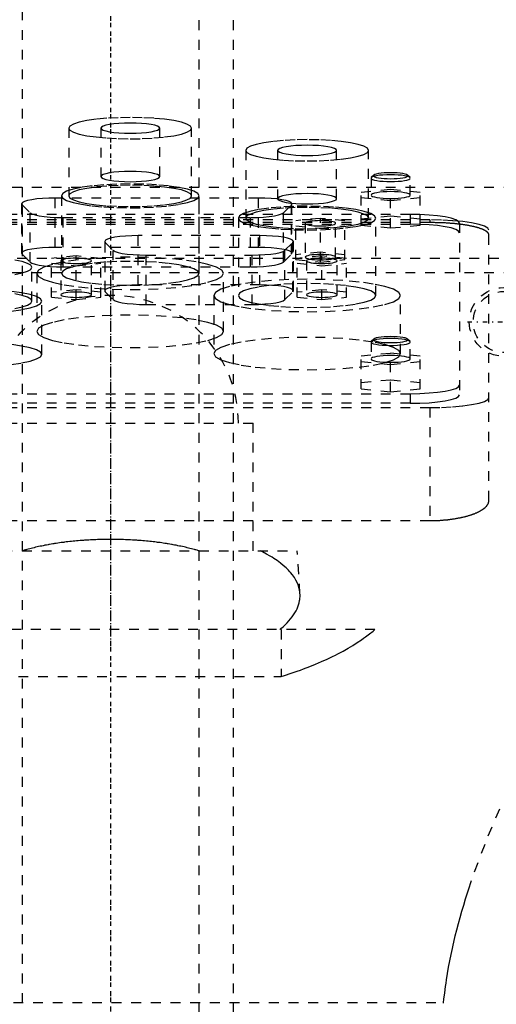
# Model space of a CAD drawing. Extents: x -125 to 125, y -92 to 634.
# Tile 5 of 7: x -9 to 39, y 235 to 336. Entities that reach past the tile are written whole.
import ezdxf

# ---------------------------------------------------------------- set-up
doc = ezdxf.new("R2010")
doc.units = 0
doc.linetypes.add('CENTER', pattern=[1.5, 0.45, -0.5, 0.05, -0.5])
doc.linetypes.add('DASHED', pattern=[2, 1, -1])
doc.layers.add('AM_3', color=7, linetype='DASHED')
doc.layers.add('AM_7', color=7, linetype='CENTER')

msp = doc.modelspace()

# ---------------------------------------------------------------- linework, layer by layer
at = {"layer": 'AM_3', "color": 6, "linetype": 'DASHED'}
for p, q in [((-9, 600.5), (-9, -59.5)), ((9, -59.5), (9, 600.5)), ((12.5, -17.5), (12.5, 425.5)), ((-4.25, 324.52), (-4.25, 317.63)), ((-1, 324.52), (-1, 319.6)), ((5, 319.6), (5, 324.52)), ((8.25, 317.63), (8.25, 324.52)), ((13.75, 322.26), (13.75, 315.37)), ((17, 322.26), (17, 317.34)), ((23, 317.34), (23, 322.26)), ((26.25, 315.37), (26.25, 322.26)), ((26.78, 319.73), (26.53, 319.49)), ((30.47, 319.49), (30.22, 319.73)), ((26.53, 319.49), (26.5, 319.43)), ((26.5, 319.43), (26.5, 317.71)), ((30.5, 317.71), (30.5, 319.43)), ((-50, 318.5), (50, 318.5)), ((-5, 317.63), (-5, 309.75)), ((9, 309.75), (9, 317.63)), ((25.5, 318.02), (28.5, 318.32)), ((25.5, 314.66), (25.5, 318.02)), ((28.5, 318.32), (31.5, 318.02)), ((28.5, 314.36), (28.5, 318.32)), ((31.5, 314.66), (31.5, 318.02)), ((-9.05, 316.81), (-9.05, 311.79)), ((-9, 311.69), (-9, 316.71)), ((-9, 316.71), (-8.19, 315.91)), ((-5.65, 312.38), (-5.65, 317.4)), ((15.05, 317.4), (-5.65, 317.4)), ((15.05, 312.38), (15.05, 317.4)), ((17.59, 315.91), (18.4, 316.71)), ((18.4, 311.69), (18.4, 316.71)), ((18.45, 311.79), (18.45, 316.81)), ((28.5, 317.12), (25.5, 317.42)), ((31.5, 317.42), (28.5, 317.12)), ((30.5, 315.73), (-30.5, 315.73)), ((-8.19, 310.89), (-8.19, 315.91)), ((17.59, 310.89), (17.59, 315.91)), ((30.5, 315.73), (30.5, 314.75)), ((32.5, 315.18), (-32.5, 315.18)), ((32.5, 314.91), (-32.5, 314.91)), ((-30.5, 314.75), (30.5, 314.75)), ((-4.84, 315.42), (14.24, 315.42)), ((-4.84, 310.4), (-4.84, 315.42)), ((13, 315.37), (13, 307.49)), ((14.24, 310.4), (14.24, 315.42)), ((21.35, 315.34), (18.85, 315.09)), ((18.85, 311.14), (18.85, 315.09)), ((19.8, 314.84), (19.8, 311.39)), ((21.35, 310.89), (21.35, 315.34)), ((23.85, 315.09), (21.35, 315.34)), ((22.9, 311.39), (22.9, 314.84)), ((23.85, 311.14), (23.85, 315.09)), ((28.5, 315.56), (25.5, 315.26)), ((25.5, 314.66), (28.5, 314.36)), ((27, 307.49), (27, 315.37)), ((31.5, 315.26), (28.5, 315.56)), ((28.5, 314.36), (31.5, 314.66)), ((32.5, 315.18), (32.5, 314.91)), ((35.5, 314.86), (35.5, 297.38)), ((18.85, 314.59), (21.35, 314.34)), ((21.35, 314.34), (23.85, 314.59)), ((38.5, 286.63), (38.5, 314.14)), ((-0.6, 312.99), (-0.6, 307.97)), ((-0.55, 307.87), (-0.55, 312.89)), ((-0.55, 312.89), (0.26, 312.09)), ((2.8, 308.56), (2.8, 313.58)), ((15.2, 313.58), (2.8, 313.58)), ((15.2, 308.56), (15.2, 313.58)), ((17.74, 312.09), (18.55, 312.89)), ((18.55, 307.87), (18.55, 312.89)), ((18.6, 307.97), (18.6, 312.99)), ((-9, 311.69), (-8.19, 310.89)), ((15.05, 312.38), (-5.65, 312.38)), ((0.26, 307.07), (0.26, 312.09)), ((3.61, 311.6), (14.39, 311.6)), ((3.61, 306.58), (3.61, 311.6)), ((14.39, 306.58), (14.39, 311.6)), ((17.59, 310.89), (18.4, 311.69)), ((17.74, 307.07), (17.74, 312.09)), ((21.35, 311.89), (18.85, 311.64)), ((23.85, 311.64), (21.35, 311.89)), ((-47.5, 311.3), (47.5, 311.3)), ((-3.5, 311.52), (-6, 311.27)), ((-6, 307.32), (-6, 311.27)), ((-6, 310.77), (-3.5, 310.52)), ((-5.05, 311.02), (-5.05, 307.57)), ((-3.5, 307.07), (-3.5, 311.52)), ((-1, 311.27), (-3.5, 311.52)), ((-3.5, 310.52), (-1, 310.77)), ((-1.95, 307.57), (-1.95, 311.02)), ((-1, 307.32), (-1, 311.27)), ((18.85, 311.14), (21.35, 310.89)), ((21.5, 311.52), (19, 311.27)), ((19, 307.32), (19, 311.27)), ((19, 310.77), (21.5, 310.52)), ((19.95, 311.02), (19.95, 307.57)), ((21.35, 310.89), (23.85, 311.14)), ((21.5, 307.07), (21.5, 311.52)), ((24, 311.27), (21.5, 311.52)), ((21.5, 310.52), (24, 310.77)), ((23.05, 307.57), (23.05, 311.02)), ((24, 307.32), (24, 311.27)), ((43, 309.8), (-44, 309.8)), ((-8, 306.91), (-8, 310.36)), ((-7.5, 309.75), (-7.5, 303.84)), ((-4.84, 310.4), (14.24, 310.4)), ((11.5, 303.84), (11.5, 309.75)), ((-3.5, 308.07), (-6, 307.82)), ((-1, 307.82), (-3.5, 308.07)), ((-0.55, 307.87), (0.26, 307.07)), ((15.2, 308.56), (2.8, 308.56)), ((17.74, 307.07), (18.55, 307.87)), ((21.5, 308.07), (19, 307.82)), ((24, 307.82), (21.5, 308.07)), ((-7, 301.49), (-7, 306.91)), ((-6, 307.32), (-3.5, 307.07)), ((-3.5, 307.07), (-1, 307.32)), ((3.61, 306.58), (14.39, 306.58)), ((10.5, 307.49), (10.5, 301.58)), ((19, 307.32), (21.5, 307.07)), ((21.5, 307.07), (24, 307.32)), ((29.5, 301.58), (29.5, 307.49)), ((26.5, 302.76), (26.5, 301.03)), ((26.53, 302.82), (26.51, 302.78)), ((26.78, 303.06), (26.53, 302.82)), ((30.47, 302.82), (30.22, 303.06)), ((30.5, 301.03), (30.5, 302.76)), ((25.5, 301.34), (28.5, 301.64)), ((28.5, 301.64), (31.5, 301.34)), ((28.5, 297.69), (28.5, 301.64)), ((25.5, 297.99), (25.5, 301.34)), ((28.5, 300.44), (25.5, 300.74)), ((31.5, 300.74), (28.5, 300.44)), ((31.5, 297.99), (31.5, 301.34)), ((28.5, 298.89), (25.5, 298.59)), ((31.5, 298.59), (28.5, 298.89)), ((25.5, 297.99), (28.5, 297.69)), ((28.5, 297.69), (31.5, 297.99)), ((-30.5, 297.5), (30.5, 297.5)), ((30.5, 297.5), (30.5, 296.52)), ((-32.5, 296.08), (32.5, 296.08)), ((30.5, 296.52), (-30.5, 296.52)), ((32.5, 296.08), (32.5, 284.59)), ((-14.5, 294.5), (14.5, 294.5)), ((14.5, 281.5), (14.5, 294.5)), ((-32.5, 284.59), (32.5, 284.59)), ((-19, 281.5), (19, 281.5)), ((19.27, 277.15), (19, 281.5)), ((26.89, 273.5), (-26.89, 273.5)), ((17.37, 273.5), (17.37, 268.73)), ((-17.38, 268.73), (17.37, 268.73)), ((-33.89, 235.56), (33.89, 235.56))]:
    msp.add_line(p, q, dxfattribs=at)
for points in [[(-4.25, 324.52), (-4.13, 324.31), (-3.77, 324.1), (-3.2, 323.92), (-2.42, 323.75), (-1.47, 323.62), (-0.39, 323.52), (0.78, 323.45), (2, 323.43), (3.22, 323.45), (4.39, 323.52), (5.47, 323.62), (6.42, 323.75), (7.2, 323.92), (7.77, 324.1), (8.13, 324.31), (8.25, 324.52), (8.13, 324.73), (7.77, 324.93), (7.2, 325.12), (6.42, 325.29), (5.47, 325.42), (4.39, 325.52), (3.22, 325.58), (2, 325.6), (0.78, 325.58), (-0.39, 325.52), (-1.47, 325.42), (-2.42, 325.29), (-3.2, 325.12), (-3.77, 324.93), (-4.13, 324.73)], [(-1, 324.52), (-0.94, 324.42), (-0.77, 324.32), (-0.49, 324.23), (-0.12, 324.15), (0.33, 324.09), (0.85, 324.04), (1.41, 324.01), (2, 324), (2.59, 324.01), (3.15, 324.04), (3.67, 324.09), (4.12, 324.15), (4.49, 324.23), (4.77, 324.32), (4.94, 324.42), (5, 324.52), (4.94, 324.62), (4.77, 324.72), (4.49, 324.81), (4.12, 324.89), (3.67, 324.95), (3.15, 325), (2.59, 325.03), (2, 325.04), (1.41, 325.03), (0.85, 325), (0.33, 324.95), (-0.12, 324.89), (-0.49, 324.81), (-0.77, 324.72), (-0.94, 324.62)], [(13.75, 322.26), (13.87, 322.05), (14.23, 321.85), (14.8, 321.66), (15.58, 321.49), (16.53, 321.36), (17.61, 321.26), (18.78, 321.2), (20, 321.18), (21.22, 321.2), (22.39, 321.26), (23.47, 321.36), (24.42, 321.49), (25.2, 321.66), (25.77, 321.85), (26.13, 322.05), (26.25, 322.26), (26.13, 322.47), (25.77, 322.68), (25.2, 322.87), (24.42, 323.03), (23.47, 323.16), (22.39, 323.26), (21.22, 323.33), (20, 323.35), (18.78, 323.33), (17.61, 323.26), (16.53, 323.16), (15.58, 323.03), (14.8, 322.87), (14.23, 322.68), (13.87, 322.47)], [(17, 322.26), (17.06, 322.16), (17.23, 322.06), (17.51, 321.97), (17.88, 321.89), (18.33, 321.83), (18.85, 321.78), (19.41, 321.75), (20, 321.74), (20.59, 321.75), (21.15, 321.78), (21.67, 321.83), (22.12, 321.89), (22.49, 321.97), (22.77, 322.06), (22.94, 322.16), (23, 322.26), (22.94, 322.36), (22.77, 322.46), (22.49, 322.55), (22.12, 322.63), (21.67, 322.7), (21.15, 322.74), (20.59, 322.77), (20, 322.78), (19.41, 322.77), (18.85, 322.74), (18.33, 322.7), (17.88, 322.63), (17.51, 322.55), (17.23, 322.46), (17.06, 322.36)], [(-1, 319.6), (-0.94, 319.49), (-0.77, 319.4), (-0.49, 319.31), (-0.12, 319.23), (0.33, 319.16), (0.85, 319.11), (1.41, 319.08), (2, 319.07), (2.59, 319.08), (3.15, 319.11), (3.67, 319.16), (4.12, 319.23), (4.49, 319.31), (4.77, 319.4), (4.94, 319.49), (5, 319.6), (4.94, 319.7), (4.77, 319.79), (4.49, 319.88), (4.12, 319.96), (3.67, 320.03), (3.15, 320.08), (2.59, 320.11), (2, 320.12), (1.41, 320.11), (0.85, 320.08), (0.33, 320.03), (-0.12, 319.96), (-0.49, 319.88), (-0.77, 319.79), (-0.94, 319.7)], [(30.25, 319.68), (30.22, 319.74), (30.12, 319.79), (29.96, 319.85), (29.74, 319.89), (29.47, 319.93), (29.17, 319.96), (28.84, 319.98), (28.5, 319.98), (28.16, 319.98), (27.83, 319.96), (27.53, 319.93), (27.26, 319.89), (27.04, 319.85), (26.88, 319.79), (26.78, 319.74), (26.75, 319.68), (26.78, 319.62), (26.88, 319.56), (27.04, 319.51), (27.26, 319.46), (27.53, 319.43), (27.83, 319.4), (28.16, 319.38), (28.5, 319.37), (28.84, 319.38), (29.17, 319.4), (29.47, 319.43), (29.74, 319.46), (29.96, 319.51), (30.12, 319.56), (30.22, 319.62)], [(-5, 317.63), (-4.87, 317.39), (-4.47, 317.16), (-3.82, 316.95), (-2.95, 316.77), (-1.89, 316.61), (-0.68, 316.5), (0.63, 316.43), (2, 316.41), (3.37, 316.43), (4.68, 316.5), (5.89, 316.61), (6.95, 316.77), (7.82, 316.95), (8.47, 317.16), (8.87, 317.39), (9, 317.63), (8.87, 317.86), (8.47, 318.09), (7.82, 318.3), (6.95, 318.49), (5.89, 318.64), (4.68, 318.75), (3.37, 318.82), (2, 318.84), (0.63, 318.82), (-0.68, 318.75), (-1.89, 318.64), (-2.95, 318.49), (-3.82, 318.3), (-4.47, 318.09), (-4.87, 317.86)], [(-4.25, 317.63), (-4.13, 317.41), (-3.77, 317.21), (-3.2, 317.02), (-2.42, 316.86), (-1.47, 316.72), (-0.39, 316.62), (0.78, 316.56), (2, 316.54), (3.22, 316.56), (4.39, 316.62), (5.47, 316.72), (6.42, 316.86), (7.2, 317.02), (7.77, 317.21), (8.13, 317.41), (8.25, 317.63), (8.13, 317.84), (7.77, 318.04), (7.2, 318.23), (6.42, 318.39), (5.47, 318.53), (4.39, 318.63), (3.22, 318.69), (2, 318.71), (0.78, 318.69), (-0.39, 318.63), (-1.47, 318.53), (-2.42, 318.39), (-3.2, 318.23), (-3.77, 318.04), (-4.13, 317.84)], [(17, 317.34), (17.06, 317.24), (17.23, 317.14), (17.51, 317.05), (17.88, 316.97), (18.33, 316.9), (18.85, 316.86), (19.41, 316.83), (20, 316.82), (20.59, 316.83), (21.15, 316.86), (21.67, 316.9), (22.12, 316.97), (22.49, 317.05), (22.77, 317.14), (22.94, 317.24), (23, 317.34), (22.94, 317.44), (22.77, 317.54), (22.49, 317.63), (22.12, 317.71), (21.67, 317.77), (21.15, 317.82), (20.59, 317.85), (20, 317.86), (19.41, 317.85), (18.85, 317.82), (18.33, 317.77), (17.88, 317.71), (17.51, 317.63), (17.23, 317.54), (17.06, 317.44)], [(30.5, 317.71), (30.46, 317.78), (30.35, 317.84), (30.16, 317.9), (29.91, 317.95), (29.61, 318), (29.27, 318.03), (28.89, 318.05), (28.5, 318.06), (28.11, 318.05), (27.73, 318.03), (27.39, 318), (27.09, 317.95), (26.84, 317.9), (26.65, 317.84), (26.54, 317.78), (26.5, 317.71), (26.54, 317.64), (26.65, 317.58), (26.84, 317.52), (27.09, 317.46), (27.39, 317.42), (27.73, 317.39), (28.11, 317.37), (28.5, 317.36), (28.89, 317.37), (29.27, 317.39), (29.61, 317.42), (29.91, 317.46), (30.16, 317.52), (30.35, 317.58), (30.46, 317.64)], [(13, 315.37), (13.13, 315.13), (13.53, 314.9), (14.18, 314.69), (15.05, 314.51), (16.11, 314.36), (17.32, 314.24), (18.63, 314.18), (20, 314.15), (21.37, 314.18), (22.68, 314.24), (23.89, 314.36), (24.95, 314.51), (25.82, 314.69), (26.47, 314.9), (26.87, 315.13), (27, 315.37), (26.87, 315.6), (26.47, 315.83), (25.82, 316.04), (24.95, 316.23), (23.89, 316.38), (22.68, 316.49), (21.37, 316.56), (20, 316.58), (18.63, 316.56), (17.32, 316.49), (16.11, 316.38), (15.05, 316.23), (14.18, 316.04), (13.53, 315.83), (13.13, 315.6)], [(13.75, 315.37), (13.87, 315.16), (14.23, 314.95), (14.8, 314.76), (15.58, 314.6), (16.53, 314.47), (17.61, 314.36), (18.78, 314.3), (20, 314.28), (21.22, 314.3), (22.39, 314.36), (23.47, 314.47), (24.42, 314.6), (25.2, 314.76), (25.77, 314.95), (26.13, 315.16), (26.25, 315.37), (26.13, 315.58), (25.77, 315.78), (25.2, 315.97), (24.42, 316.14), (23.47, 316.27), (22.39, 316.37), (21.22, 316.43), (20, 316.45), (18.78, 316.43), (17.61, 316.37), (16.53, 316.27), (15.58, 316.14), (14.8, 315.97), (14.23, 315.78), (13.87, 315.58)], [(22.9, 311.39), (22.87, 311.44), (22.78, 311.49), (22.64, 311.54), (22.45, 311.58), (22.21, 311.62), (21.94, 311.64), (21.65, 311.66), (21.35, 311.66), (21.05, 311.66), (20.76, 311.64), (20.49, 311.62), (20.25, 311.58), (20.06, 311.54), (19.92, 311.49), (19.83, 311.44), (19.8, 311.39), (19.83, 311.34), (19.92, 311.29), (20.06, 311.24), (20.25, 311.2), (20.49, 311.17), (20.76, 311.14), (21.05, 311.13), (21.35, 311.12), (21.65, 311.13), (21.94, 311.14), (22.21, 311.17), (22.45, 311.2), (22.64, 311.24), (22.78, 311.29), (22.87, 311.34)], [(-7.5, 309.75), (-7.32, 309.43), (-6.78, 309.12), (-5.9, 308.83), (-4.72, 308.58), (-3.28, 308.38), (-1.64, 308.22), (0.15, 308.13), (2, 308.1), (3.85, 308.13), (5.64, 308.22), (7.28, 308.38), (8.72, 308.58), (9.9, 308.83), (10.78, 309.12), (11.32, 309.43), (11.5, 309.75), (11.32, 310.07), (10.78, 310.38), (9.9, 310.66), (8.72, 310.91), (7.28, 311.12), (5.64, 311.27), (3.85, 311.36), (2, 311.4), (0.15, 311.36), (-1.64, 311.27), (-3.28, 311.12), (-4.72, 310.91), (-5.9, 310.66), (-6.78, 310.38), (-7.32, 310.07)], [(-1.95, 311.02), (-1.98, 311.07), (-2.07, 311.12), (-2.21, 311.17), (-2.4, 311.21), (-2.64, 311.24), (-2.91, 311.27), (-3.2, 311.28), (-3.5, 311.29), (-3.8, 311.28), (-4.09, 311.27), (-4.36, 311.24), (-4.6, 311.21), (-4.79, 311.17), (-4.93, 311.12), (-5.02, 311.07), (-5.05, 311.02), (-5.02, 310.97), (-4.93, 310.92), (-4.79, 310.87), (-4.6, 310.83), (-4.36, 310.79), (-4.09, 310.77), (-3.8, 310.75), (-3.5, 310.75), (-3.2, 310.75), (-2.91, 310.77), (-2.64, 310.79), (-2.4, 310.83), (-2.21, 310.87), (-2.07, 310.92), (-1.98, 310.97)], [(-5, 309.75), (-4.87, 309.51), (-4.47, 309.28), (-3.82, 309.07), (-2.95, 308.89), (-1.89, 308.74), (-0.68, 308.62), (0.63, 308.55), (2, 308.53), (3.37, 308.55), (4.68, 308.62), (5.89, 308.74), (6.95, 308.89), (7.82, 309.07), (8.47, 309.28), (8.87, 309.51), (9, 309.75), (8.87, 309.98), (8.47, 310.21), (7.82, 310.42), (6.95, 310.61), (5.89, 310.76), (4.68, 310.87), (3.37, 310.94), (2, 310.96), (0.63, 310.94), (-0.68, 310.87), (-1.89, 310.76), (-2.95, 310.61), (-3.82, 310.42), (-4.47, 310.21), (-4.87, 309.98)], [(23.05, 311.02), (23.02, 311.07), (22.93, 311.12), (22.79, 311.17), (22.6, 311.21), (22.36, 311.24), (22.09, 311.27), (21.8, 311.28), (21.5, 311.29), (21.2, 311.28), (20.91, 311.27), (20.64, 311.24), (20.4, 311.21), (20.21, 311.17), (20.07, 311.12), (19.98, 311.07), (19.95, 311.02), (19.98, 310.97), (20.07, 310.92), (20.21, 310.87), (20.4, 310.83), (20.64, 310.79), (20.91, 310.77), (21.2, 310.75), (21.5, 310.75), (21.8, 310.75), (22.09, 310.77), (22.36, 310.79), (22.6, 310.83), (22.79, 310.87), (22.93, 310.92), (23.02, 310.97)], [(10.5, 307.49), (10.68, 307.17), (11.22, 306.86), (12.1, 306.57), (13.28, 306.32), (14.72, 306.12), (16.36, 305.97), (18.15, 305.87), (20, 305.84), (21.85, 305.87), (23.64, 305.97), (25.28, 306.12), (26.72, 306.32), (27.9, 306.57), (28.78, 306.86), (29.32, 307.17), (29.5, 307.49), (29.32, 307.81), (28.78, 308.12), (27.9, 308.41), (26.72, 308.66), (25.28, 308.86), (23.64, 309.01), (21.85, 309.11), (20, 309.14), (18.15, 309.11), (16.36, 309.01), (14.72, 308.86), (13.28, 308.66), (12.1, 308.41), (11.22, 308.12), (10.68, 307.81)], [(13, 307.49), (13.13, 307.25), (13.53, 307.02), (14.18, 306.81), (15.05, 306.63), (16.11, 306.48), (17.32, 306.37), (18.63, 306.3), (20, 306.27), (21.37, 306.3), (22.68, 306.37), (23.89, 306.48), (24.95, 306.63), (25.82, 306.81), (26.47, 307.02), (26.87, 307.25), (27, 307.49), (26.87, 307.73), (26.47, 307.95), (25.82, 308.16), (24.95, 308.35), (23.89, 308.5), (22.68, 308.61), (21.37, 308.68), (20, 308.7), (18.63, 308.68), (17.32, 308.61), (16.11, 308.5), (15.05, 308.35), (14.18, 308.16), (13.53, 307.95), (13.13, 307.73)], [(-1.95, 307.57), (-1.98, 307.62), (-2.07, 307.67), (-2.21, 307.72), (-2.4, 307.76), (-2.64, 307.8), (-2.91, 307.82), (-3.2, 307.84), (-3.5, 307.84), (-3.8, 307.84), (-4.09, 307.82), (-4.36, 307.8), (-4.6, 307.76), (-4.79, 307.72), (-4.93, 307.67), (-5.02, 307.62), (-5.05, 307.57), (-5.02, 307.52), (-4.93, 307.47), (-4.79, 307.42), (-4.6, 307.38), (-4.36, 307.35), (-4.09, 307.32), (-3.8, 307.31), (-3.5, 307.3), (-3.2, 307.31), (-2.91, 307.32), (-2.64, 307.35), (-2.4, 307.38), (-2.21, 307.42), (-2.07, 307.47), (-1.98, 307.52)], [(23.05, 307.57), (23.02, 307.62), (22.93, 307.67), (22.79, 307.72), (22.6, 307.76), (22.36, 307.8), (22.09, 307.82), (21.8, 307.84), (21.5, 307.84), (21.2, 307.84), (20.91, 307.82), (20.64, 307.8), (20.4, 307.76), (20.21, 307.72), (20.07, 307.67), (19.98, 307.62), (19.95, 307.57), (19.98, 307.52), (20.07, 307.47), (20.21, 307.42), (20.4, 307.38), (20.64, 307.35), (20.91, 307.32), (21.2, 307.31), (21.5, 307.3), (21.8, 307.31), (22.09, 307.32), (22.36, 307.35), (22.6, 307.38), (22.79, 307.42), (22.93, 307.47), (23.02, 307.52)], [(-7.5, 303.84), (-7.32, 303.52), (-6.78, 303.21), (-5.9, 302.92), (-4.72, 302.67), (-3.28, 302.47), (-1.64, 302.31), (0.15, 302.22), (2, 302.19), (3.85, 302.22), (5.64, 302.31), (7.28, 302.47), (8.72, 302.67), (9.9, 302.92), (10.78, 303.21), (11.32, 303.52), (11.5, 303.84), (11.32, 304.16), (10.78, 304.47), (9.9, 304.75), (8.72, 305), (7.28, 305.21), (5.64, 305.36), (3.85, 305.46), (2, 305.49), (0.15, 305.46), (-1.64, 305.36), (-3.28, 305.21), (-4.72, 305), (-5.9, 304.75), (-6.78, 304.47), (-7.32, 304.16)], [(10.5, 301.58), (10.68, 301.26), (11.22, 300.95), (12.1, 300.66), (13.28, 300.41), (14.72, 300.21), (16.36, 300.06), (18.15, 299.96), (20, 299.93), (21.85, 299.96), (23.64, 300.06), (25.28, 300.21), (26.72, 300.41), (27.9, 300.66), (28.78, 300.95), (29.32, 301.26), (29.5, 301.58), (29.32, 301.9), (28.78, 302.21), (27.9, 302.5), (26.72, 302.75), (25.28, 302.95), (23.64, 303.1), (21.85, 303.2), (20, 303.23), (18.15, 303.2), (16.36, 303.1), (14.72, 302.95), (13.28, 302.75), (12.1, 302.5), (11.22, 302.21), (10.68, 301.9)], [(30.25, 303), (30.22, 303.06), (30.12, 303.12), (29.96, 303.17), (29.74, 303.22), (29.47, 303.25), (29.17, 303.28), (28.84, 303.3), (28.5, 303.31), (28.16, 303.3), (27.83, 303.28), (27.53, 303.25), (27.26, 303.22), (27.04, 303.17), (26.88, 303.12), (26.78, 303.06), (26.75, 303), (26.78, 302.94), (26.88, 302.89), (27.04, 302.83), (27.26, 302.79), (27.53, 302.75), (27.83, 302.72), (28.16, 302.7), (28.5, 302.7), (28.84, 302.7), (29.17, 302.72), (29.47, 302.75), (29.74, 302.79), (29.96, 302.83), (30.12, 302.89), (30.22, 302.94)]]:
    msp.add_lwpolyline(points, close=True, dxfattribs=at)
for points in [[(26.5, 319.43), (26.54, 319.36), (26.65, 319.3), (26.84, 319.24), (27.09, 319.19), (27.39, 319.14), (27.73, 319.11), (28.11, 319.09), (28.5, 319.08), (28.89, 319.09), (29.27, 319.11), (29.61, 319.14), (29.91, 319.19), (30.16, 319.24), (30.35, 319.3), (30.46, 319.36), (30.5, 319.43), (30.46, 319.5), (30.35, 319.57), (30.16, 319.63), (29.91, 319.68), (29.61, 319.72), (29.27, 319.75), (28.89, 319.77), (28.5, 319.78)], [(28.5, 319.78), (28.1, 319.77), (27.72, 319.75), (27.38, 319.72), (27.07, 319.68), (26.82, 319.62), (26.64, 319.56), (26.53, 319.49)], [(-5.65, 317.4), (-6.3, 317.39), (-6.93, 317.36), (-7.52, 317.31), (-8.03, 317.24), (-8.45, 317.15), (-8.77, 317.05), (-8.97, 316.94), (-9.05, 316.83), (-9, 316.71)], [(18.4, 316.71), (18.45, 316.83), (18.37, 316.94), (18.17, 317.05), (17.85, 317.15), (17.43, 317.24), (16.92, 317.31), (16.33, 317.36), (15.7, 317.39), (15.05, 317.4)], [(-8.19, 315.91), (-8, 315.8), (-7.69, 315.69), (-7.27, 315.6), (-6.75, 315.53), (-6.16, 315.47), (-5.51, 315.44), (-4.84, 315.42)], [(14.24, 315.42), (14.91, 315.44), (15.56, 315.47), (16.15, 315.53), (16.67, 315.6), (17.09, 315.69), (17.4, 315.8), (17.59, 315.91)], [(35.5, 314.86), (35.4, 315.03), (35.12, 315.2), (34.66, 315.35), (34.04, 315.48), (33.28, 315.59), (32.41, 315.67), (31.48, 315.72), (30.5, 315.73)], [(19.89, 314.75), (20.02, 314.7), (20.2, 314.66), (20.43, 314.62), (20.69, 314.59), (20.98, 314.58), (21.28, 314.57), (21.59, 314.57), (21.89, 314.59), (22.16, 314.61), (22.41, 314.64), (22.61, 314.68), (22.76, 314.73), (22.86, 314.78), (22.9, 314.83), (22.88, 314.88), (22.8, 314.94), (22.66, 314.98), (22.47, 315.02), (22.24, 315.06), (21.97, 315.09), (21.68, 315.1), (21.37, 315.11), (21.07, 315.1), (20.77, 315.09), (20.5, 315.06), (20.26, 315.03), (20.07, 314.99), (19.92, 314.94), (19.83, 314.89), (19.8, 314.84)], [(19.8, 314.84), (19.82, 314.79), (19.89, 314.75)], [(35.5, 313.88), (35.4, 314.05), (35.12, 314.21), (34.66, 314.36), (34.04, 314.49), (33.28, 314.6), (32.41, 314.68), (31.48, 314.73), (30.5, 314.75)], [(38.5, 314.14), (38.38, 314.34), (38.04, 314.54), (37.49, 314.72), (36.74, 314.88), (35.83, 315.01), (34.8, 315.1), (33.67, 315.16), (32.5, 315.18)], [(2.8, 313.58), (2.15, 313.57), (1.52, 313.54), (0.93, 313.49), (0.42, 313.42), (0, 313.33), (-0.32, 313.23), (-0.52, 313.12), (-0.6, 313), (-0.55, 312.89)], [(18.55, 312.89), (18.6, 313), (18.52, 313.12), (18.32, 313.23), (18, 313.33), (17.58, 313.42), (17.07, 313.49), (16.48, 313.54), (15.85, 313.57), (15.2, 313.58)], [(-5.65, 312.38), (-6.3, 312.37), (-6.93, 312.34), (-7.52, 312.28), (-8.03, 312.21), (-8.45, 312.13), (-8.77, 312.03), (-8.97, 311.92), (-9.05, 311.8), (-9, 311.69)], [(0.26, 312.09), (0.45, 311.98), (0.76, 311.87), (1.18, 311.78), (1.7, 311.71), (2.29, 311.65), (2.94, 311.62), (3.61, 311.6)], [(14.39, 311.6), (15.06, 311.62), (15.71, 311.65), (16.3, 311.71), (16.82, 311.78), (17.24, 311.87), (17.55, 311.98), (17.74, 312.09)], [(18.4, 311.69), (18.45, 311.8), (18.37, 311.92), (18.17, 312.03), (17.85, 312.13), (17.43, 312.21), (16.92, 312.28), (16.33, 312.34), (15.7, 312.37), (15.05, 312.38)], [(-9.76, 309.62), (-9.01, 309.78), (-8.46, 309.96), (-8.12, 310.15), (-8, 310.36), (-8.12, 310.56), (-8.46, 310.76), (-9.01, 310.94), (-9.76, 311.09)], [(-8.19, 310.89), (-8, 310.78), (-7.69, 310.67), (-7.27, 310.58), (-6.75, 310.5), (-6.16, 310.45), (-5.51, 310.41), (-4.84, 310.4)], [(14.24, 310.4), (14.91, 310.41), (15.56, 310.45), (16.15, 310.5), (16.67, 310.58), (17.09, 310.67), (17.4, 310.78), (17.59, 310.89)], [(-10.11, 305.9), (-9.05, 306.05), (-8.18, 306.23), (-7.53, 306.45), (-7.13, 306.67), (-7, 306.91), (-7.13, 307.15), (-7.53, 307.38), (-8.18, 307.59), (-9.05, 307.77), (-10.11, 307.92)], [(-9.76, 306.17), (-9.01, 306.33), (-8.46, 306.51), (-8.12, 306.71), (-8, 306.91), (-8.12, 307.11), (-8.46, 307.31), (-9.01, 307.49), (-9.76, 307.65)], [(2.8, 308.56), (2.15, 308.55), (1.52, 308.52), (0.93, 308.46), (0.42, 308.39), (0, 308.3), (-0.32, 308.2), (-0.52, 308.1), (-0.6, 307.98), (-0.55, 307.87)], [(18.55, 307.87), (18.6, 307.98), (18.52, 308.1), (18.32, 308.2), (18, 308.3), (17.58, 308.39), (17.07, 308.46), (16.48, 308.52), (15.85, 308.55), (15.2, 308.56)], [(0.26, 307.07), (0.45, 306.96), (0.76, 306.85), (1.18, 306.76), (1.7, 306.68), (2.29, 306.63), (2.94, 306.59), (3.61, 306.58)], [(14.39, 306.58), (15.06, 306.59), (15.71, 306.63), (16.3, 306.68), (16.82, 306.76), (17.24, 306.85), (17.55, 306.96), (17.74, 307.07)], [(26.51, 302.78), (26.51, 302.71), (26.6, 302.65), (26.77, 302.58), (27, 302.53), (27.29, 302.48), (27.63, 302.44), (28, 302.42), (28.4, 302.41), (28.79, 302.41), (29.18, 302.43), (29.54, 302.46), (29.86, 302.5), (30.12, 302.55), (30.32, 302.61), (30.45, 302.68), (30.5, 302.75), (30.47, 302.82), (30.36, 302.88), (30.18, 302.94), (29.94, 303), (29.63, 303.04), (29.28, 303.08), (28.9, 303.1), (28.51, 303.1), (28.11, 303.1), (27.73, 303.08), (27.38, 303.04), (27.07, 303), (26.82, 302.94), (26.64, 302.88), (26.53, 302.82)], [(-10.11, 300.48), (-9.05, 300.63), (-8.18, 300.82), (-7.53, 301.03), (-7.13, 301.26), (-7, 301.49), (-7.13, 301.73), (-7.53, 301.96), (-8.18, 302.17), (-9.05, 302.35), (-10.11, 302.5)], [(28.5, 301.38), (28.11, 301.37), (27.73, 301.35), (27.39, 301.32), (27.09, 301.28), (26.84, 301.23), (26.65, 301.17), (26.54, 301.1), (26.5, 301.03), (26.54, 300.96), (26.65, 300.9), (26.84, 300.84), (27.09, 300.79), (27.39, 300.74), (27.73, 300.71), (28.11, 300.69), (28.5, 300.69), (28.89, 300.69), (29.27, 300.71), (29.61, 300.74), (29.91, 300.79), (30.16, 300.84), (30.35, 300.9), (30.46, 300.96), (30.5, 301.03)], [(30.5, 301.03), (30.46, 301.1), (30.35, 301.17), (30.16, 301.23), (29.91, 301.28), (29.61, 301.32), (29.27, 301.35), (28.89, 301.37), (28.5, 301.38)], [(30.5, 297.5), (31.48, 297.52), (32.41, 297.57), (33.28, 297.65), (34.04, 297.75), (34.66, 297.89), (35.12, 298.04), (35.4, 298.2), (35.5, 298.37)], [(30.5, 296.52), (31.48, 296.53), (32.41, 296.58), (33.28, 296.66), (34.04, 296.77), (34.66, 296.9), (35.12, 297.05), (35.4, 297.21), (35.5, 297.38)], [(32.5, 296.08), (33.67, 296.1), (34.8, 296.16), (35.83, 296.26), (36.74, 296.39), (37.49, 296.54), (38.04, 296.72), (38.38, 296.92), (38.5, 297.12)]]:
    msp.add_lwpolyline(points, dxfattribs=at)
for points in [[(38.5, 313.64, 0), (38.5, 313.65, 0), (38.5, 313.67, 0), (38.5, 313.69, 0), (38.49, 313.7, 0), (38.49, 313.71, 0), (38.49, 313.73, 0), (38.48, 313.74, 0), (38.47, 313.76, 0), (38.47, 313.78, 0), (38.46, 313.8, 0), (38.45, 313.81, 0), (38.45, 313.82, 0), (38.43, 313.84, 0), (38.42, 313.85, 0), (38.4, 313.87, 0), (38.39, 313.89, 0), (38.37, 313.91, 0), (38.36, 313.92, 0), (38.35, 313.93, 0), (38.33, 313.95, 0), (38.31, 313.96, 0), (38.3, 313.97, 0), (38.29, 313.98, 0), (38.26, 314, 0), (38.24, 314.02, 0), (38.23, 314.03, 0), (38.21, 314.04, 0), (38.18, 314.05, 0), (38.16, 314.07, 0), (38.12, 314.09, 0), (38.09, 314.11, 0), (38.06, 314.12, 0), (38.04, 314.13, 0), (38.03, 314.14, 0), (37.99, 314.16, 0), (37.95, 314.18, 0), (37.92, 314.19, 0), (37.88, 314.21, 0), (37.84, 314.23, 0), (37.82, 314.24, 0), (37.8, 314.24, 0), (37.76, 314.26, 0), (37.71, 314.28, 0), (37.67, 314.29, 0), (37.62, 314.31, 0), (37.58, 314.32, 0), (37.55, 314.33, 0), (37.53, 314.34, 0), (37.48, 314.36, 0), (37.43, 314.37, 0), (37.38, 314.39, 0), (37.33, 314.4, 0), (37.28, 314.42, 0), (37.25, 314.42, 0), (37.22, 314.43, 0), (37.17, 314.44, 0), (37.12, 314.46, 0), (37.06, 314.47, 0), (37, 314.49, 0), (36.95, 314.5, 0), (36.92, 314.51, 0), (36.89, 314.51, 0), (36.83, 314.52, 0), (36.77, 314.54, 0), (36.74, 314.54, 0), (36.71, 314.55, 0), (36.65, 314.56, 0), (36.59, 314.57, 0), (36.56, 314.58, 0), (36.53, 314.59, 0), (36.47, 314.6, 0), (36.4, 314.61, 0), (36.34, 314.62, 0), (36.27, 314.63, 0), (36.2, 314.64, 0), (36.17, 314.65, 0), (36.13, 314.66, 0), (36.06, 314.67, 0), (35.99, 314.68, 0), (35.92, 314.69, 0), (35.85, 314.7, 0), (35.78, 314.71, 0), (35.74, 314.71, 0), (35.7, 314.72, 0), (35.63, 314.73, 0), (35.55, 314.74, 0), (35.47, 314.75, 0), (35.4, 314.75, 0), (35.32, 314.76, 0), (35.28, 314.77, 0), (35.24, 314.77, 0), (35.16, 314.78, 0), (35.08, 314.79, 0), (35, 314.8, 0), (34.92, 314.8, 0), (34.84, 314.81, 0), (34.8, 314.81, 0), (34.76, 314.82, 0), (34.67, 314.83, 0), (34.59, 314.83, 0), (34.51, 314.84, 0), (34.42, 314.84, 0), (34.34, 314.85, 0), (34.3, 314.85, 0), (34.25, 314.86, 0), (34.17, 314.86, 0), (34.08, 314.87, 0), (34.04, 314.87, 0), (34, 314.87, 0), (33.91, 314.87, 0), (33.83, 314.88, 0), (33.78, 314.88, 0), (33.74, 314.88, 0), (33.65, 314.89, 0), (33.57, 314.89, 0), (33.48, 314.89, 0), (33.4, 314.9, 0), (33.31, 314.9, 0), (33.27, 314.9, 0), (33.22, 314.9, 0), (33.14, 314.9, 0), (33.05, 314.9, 0), (32.97, 314.91, 0), (32.88, 314.91, 0), (32.8, 314.91, 0), (32.75, 314.91, 0), (32.71, 314.91, 0), (32.63, 314.91, 0), (32.54, 314.91, 0), (32.5, 314.91, 0)], [(32.5, 284.59, 0), (32.54, 284.59, 0), (32.63, 284.59, 0), (32.71, 284.59, 0), (32.75, 284.59, 0), (32.8, 284.59, 0), (32.88, 284.59, 0), (32.97, 284.59, 0), (33.06, 284.6, 0), (33.14, 284.6, 0), (33.23, 284.6, 0), (33.27, 284.6, 0), (33.31, 284.61, 0), (33.4, 284.61, 0), (33.49, 284.61, 0), (33.57, 284.62, 0), (33.66, 284.63, 0), (33.75, 284.63, 0), (33.79, 284.63, 0), (33.83, 284.64, 0), (33.92, 284.65, 0), (34.01, 284.65, 0), (34.05, 284.66, 0), (34.09, 284.66, 0), (34.18, 284.67, 0), (34.26, 284.68, 0), (34.31, 284.68, 0), (34.35, 284.69, 0), (34.43, 284.7, 0), (34.52, 284.71, 0), (34.6, 284.72, 0), (34.68, 284.73, 0), (34.77, 284.74, 0), (34.81, 284.75, 0), (34.85, 284.75, 0), (34.93, 284.76, 0), (35.01, 284.78, 0), (35.09, 284.79, 0), (35.17, 284.8, 0), (35.25, 284.82, 0), (35.29, 284.82, 0), (35.33, 284.83, 0), (35.41, 284.85, 0), (35.49, 284.86, 0), (35.56, 284.88, 0), (35.64, 284.89, 0), (35.71, 284.91, 0), (35.75, 284.92, 0), (35.79, 284.92, 0), (35.86, 284.94, 0), (35.93, 284.96, 0), (36.01, 284.98, 0), (36.08, 284.99, 0), (36.15, 285.01, 0), (36.18, 285.02, 0), (36.21, 285.03, 0), (36.28, 285.05, 0), (36.35, 285.07, 0), (36.41, 285.09, 0), (36.48, 285.11, 0), (36.54, 285.13, 0), (36.57, 285.13, 0), (36.6, 285.14, 0), (36.67, 285.16, 0), (36.73, 285.18, 0), (36.76, 285.2, 0), (36.78, 285.21, 0), (36.84, 285.23, 0), (36.9, 285.25, 0), (36.93, 285.26, 0), (36.96, 285.27, 0), (37.02, 285.29, 0), (37.07, 285.31, 0), (37.13, 285.34, 0), (37.18, 285.36, 0), (37.23, 285.38, 0), (37.26, 285.39, 0), (37.29, 285.4, 0), (37.34, 285.43, 0), (37.39, 285.45, 0), (37.44, 285.48, 0), (37.49, 285.5, 0), (37.54, 285.53, 0), (37.56, 285.54, 0), (37.58, 285.55, 0), (37.63, 285.58, 0), (37.68, 285.6, 0), (37.72, 285.63, 0), (37.76, 285.66, 0), (37.8, 285.68, 0), (37.82, 285.7, 0), (37.84, 285.71, 0), (37.88, 285.74, 0), (37.92, 285.76, 0), (37.96, 285.79, 0), (38, 285.82, 0), (38.03, 285.85, 0), (38.05, 285.86, 0), (38.06, 285.87, 0), (38.1, 285.9, 0), (38.13, 285.93, 0), (38.16, 285.96, 0), (38.19, 285.99, 0), (38.22, 286.02, 0), (38.23, 286.03, 0), (38.24, 286.04, 0), (38.27, 286.07, 0), (38.29, 286.1, 0), (38.3, 286.12, 0), (38.31, 286.13, 0), (38.33, 286.16, 0), (38.35, 286.19, 0), (38.36, 286.2, 0), (38.37, 286.22, 0), (38.39, 286.25, 0), (38.41, 286.28, 0), (38.42, 286.3, 0), (38.43, 286.33, 0), (38.45, 286.36, 0), (38.45, 286.38, 0), (38.46, 286.39, 0), (38.47, 286.42, 0), (38.47, 286.45, 0), (38.48, 286.48, 0), (38.49, 286.51, 0), (38.49, 286.53, 0), (38.49, 286.55, 0), (38.5, 286.56, 0), (38.5, 286.59, 0), (38.5, 286.62, 0), (38.5, 286.63, 0)], [(9.02, 281.5, 0), (8.95, 281.52, 0), (8.81, 281.56, 0), (8.67, 281.6, 0), (8.6, 281.62, 0), (8.53, 281.64, 0), (8.38, 281.68, 0), (8.23, 281.72, 0), (8.08, 281.76, 0), (7.93, 281.79, 0), (7.78, 281.83, 0), (7.71, 281.85, 0), (7.63, 281.87, 0), (7.48, 281.9, 0), (7.32, 281.94, 0), (7.16, 281.97, 0), (7, 282, 0), (6.85, 282.03, 0), (6.77, 282.05, 0), (6.69, 282.07, 0), (6.52, 282.1, 0), (6.36, 282.13, 0), (6.28, 282.14, 0), (6.2, 282.16, 0), (6.03, 282.18, 0), (5.87, 282.21, 0), (5.78, 282.23, 0), (5.7, 282.24, 0), (5.53, 282.27, 0), (5.36, 282.29, 0), (5.2, 282.32, 0), (5.03, 282.34, 0), (4.85, 282.36, 0), (4.77, 282.37, 0), (4.68, 282.38, 0), (4.51, 282.41, 0), (4.34, 282.43, 0), (4.16, 282.45, 0), (3.99, 282.46, 0), (3.81, 282.48, 0), (3.73, 282.49, 0), (3.64, 282.5, 0), (3.46, 282.52, 0), (3.29, 282.53, 0), (3.11, 282.55, 0), (2.93, 282.56, 0), (2.76, 282.57, 0), (2.67, 282.58, 0), (2.58, 282.59, 0), (2.4, 282.6, 0), (2.22, 282.61, 0), (2.04, 282.62, 0), (1.87, 282.63, 0), (1.69, 282.64, 0), (1.6, 282.64, 0), (1.51, 282.64, 0), (1.33, 282.65, 0), (1.15, 282.65, 0), (0.97, 282.66, 0), (0.8, 282.66, 0), (0.62, 282.67, 0), (0.53, 282.67, 0), (0.44, 282.67, 0), (0.26, 282.67, 0), (0.09, 282.67, 0), (0, 282.67, 0), (-0.09, 282.67, 0), (-0.26, 282.67, 0), (-0.44, 282.67, 0), (-0.53, 282.67, 0), (-0.62, 282.67, 0), (-0.8, 282.66, 0), (-0.97, 282.66, 0), (-1.15, 282.65, 0), (-1.33, 282.65, 0), (-1.51, 282.64, 0), (-1.6, 282.64, 0), (-1.69, 282.64, 0), (-1.87, 282.63, 0), (-2.04, 282.62, 0), (-2.22, 282.61, 0), (-2.4, 282.6, 0), (-2.58, 282.59, 0), (-2.67, 282.58, 0), (-2.76, 282.57, 0), (-2.93, 282.56, 0), (-3.11, 282.55, 0), (-3.29, 282.53, 0), (-3.46, 282.52, 0), (-3.64, 282.5, 0), (-3.73, 282.49, 0), (-3.81, 282.48, 0), (-3.99, 282.46, 0), (-4.16, 282.45, 0), (-4.34, 282.43, 0), (-4.51, 282.41, 0), (-4.68, 282.38, 0), (-4.77, 282.37, 0), (-4.85, 282.36, 0), (-5.03, 282.34, 0), (-5.2, 282.32, 0), (-5.36, 282.29, 0), (-5.53, 282.27, 0), (-5.7, 282.24, 0), (-5.78, 282.23, 0), (-5.87, 282.21, 0), (-6.03, 282.18, 0), (-6.2, 282.16, 0), (-6.28, 282.14, 0), (-6.36, 282.13, 0), (-6.52, 282.1, 0), (-6.69, 282.07, 0), (-6.77, 282.05, 0), (-6.85, 282.03, 0), (-7, 282, 0), (-7.16, 281.97, 0), (-7.32, 281.94, 0), (-7.48, 281.9, 0), (-7.63, 281.87, 0), (-7.71, 281.85, 0), (-7.78, 281.83, 0), (-7.93, 281.79, 0), (-8.08, 281.76, 0), (-8.23, 281.72, 0), (-8.38, 281.68, 0), (-8.53, 281.64, 0), (-8.6, 281.62, 0), (-8.67, 281.6, 0), (-8.81, 281.56, 0), (-8.95, 281.52, 0), (-9.02, 281.5, 0)], [(19.27, 277.15, 0), (19.26, 277.28, 0), (19.22, 277.54, 0), (19.16, 277.79, 0), (19.12, 277.92, 0), (19.08, 278.04, 0), (18.98, 278.29, 0), (18.85, 278.54, 0), (18.7, 278.79, 0), (18.52, 279.05, 0), (18.32, 279.3, 0), (18.21, 279.42, 0), (18.1, 279.54, 0), (17.85, 279.79, 0), (17.57, 280.03, 0), (17.28, 280.27, 0), (16.95, 280.51, 0), (16.61, 280.74, 0), (16.43, 280.85, 0), (16.24, 280.96, 0), (15.86, 281.18, 0), (15.45, 281.4, 0), (15.24, 281.5, 0)], [(17.21, 273.5, 0), (17.33, 273.6, 0), (17.55, 273.79, 0), (17.76, 273.98, 0), (17.87, 274.08, 0), (17.96, 274.18, 0), (18.15, 274.38, 0), (18.32, 274.58, 0), (18.48, 274.79, 0), (18.62, 274.99, 0), (18.75, 275.2, 0), (18.81, 275.3, 0), (18.87, 275.4, 0), (18.97, 275.61, 0), (19.06, 275.82, 0), (19.13, 276.03, 0), (19.19, 276.23, 0), (19.23, 276.44, 0), (19.25, 276.54, 0), (19.26, 276.65, 0), (19.28, 276.85, 0), (19.28, 277.05, 0), (19.27, 277.15, 0)], [(17.37, 268.73, 0), (17.7, 268.84, 0), (18.36, 269.05, 0), (19, 269.27, 0), (19.32, 269.38, 0), (19.63, 269.5, 0), (20.26, 269.74, 0), (20.86, 269.98, 0), (21.46, 270.24, 0), (22.03, 270.5, 0), (22.59, 270.76, 0), (22.87, 270.9, 0), (23.14, 271.03, 0), (23.66, 271.31, 0), (24.16, 271.59, 0), (24.64, 271.88, 0), (25.1, 272.17, 0), (25.54, 272.46, 0), (25.75, 272.61, 0), (25.95, 272.76, 0), (26.35, 273.05, 0), (26.72, 273.35, 0), (26.89, 273.5, 0)], [(33.89, 235.56, 0), (33.92, 235.89, 0), (34, 236.54, 0), (34.09, 237.19, 0), (34.14, 237.52, 0), (34.19, 237.84, 0), (34.29, 238.49, 0), (34.4, 239.13, 0), (34.52, 239.78, 0), (34.65, 240.42, 0), (34.79, 241.06, 0), (34.86, 241.37, 0), (34.93, 241.69, 0), (35.08, 242.33, 0), (35.23, 242.96, 0), (35.4, 243.59, 0), (35.57, 244.21, 0), (35.74, 244.84, 0), (35.83, 245.15, 0), (35.93, 245.46, 0), (36.12, 246.09, 0), (36.31, 246.71, 0), (36.41, 247.01, 0), (37.04, 248.86, 0), (38.42, 252.5, 0), (39.96, 256.08, 0)], [(15.41, 116.6, 0), (15.95, 118.69, 0), (17.01, 123.08, 0), (18.08, 127.76, 0), (18.61, 130.2, 0), (19.13, 132.71, 0), (20.19, 137.95, 0), (21.24, 143.47, 0), (24.88, 164.98, 0), (30.94, 209.64, 0), (33.89, 235.56, 0)]]:
    msp.add_polyline3d(points, dxfattribs=at)
for radius in [3.5, 3.1]:
    msp.add_circle((40, 304.8), radius, dxfattribs=at)
msp.add_arc((0, 294.5), 13, 0, 180, dxfattribs=at)
at = {"layer": 'AM_7', "color": 4, "linetype": 'CENTER'}
for p, q in [((0, 633.5), (0, -92.5)), ((0, 386.4), (0, -18.4)), ((0, 309.2), (0, 271.8)), ((36.32, 304.8), (43.67, 304.8)), ((0, 247.5), (0, -82.5))]:
    msp.add_line(p, q, dxfattribs=at)

doc.saveas('drawing.dxf')
